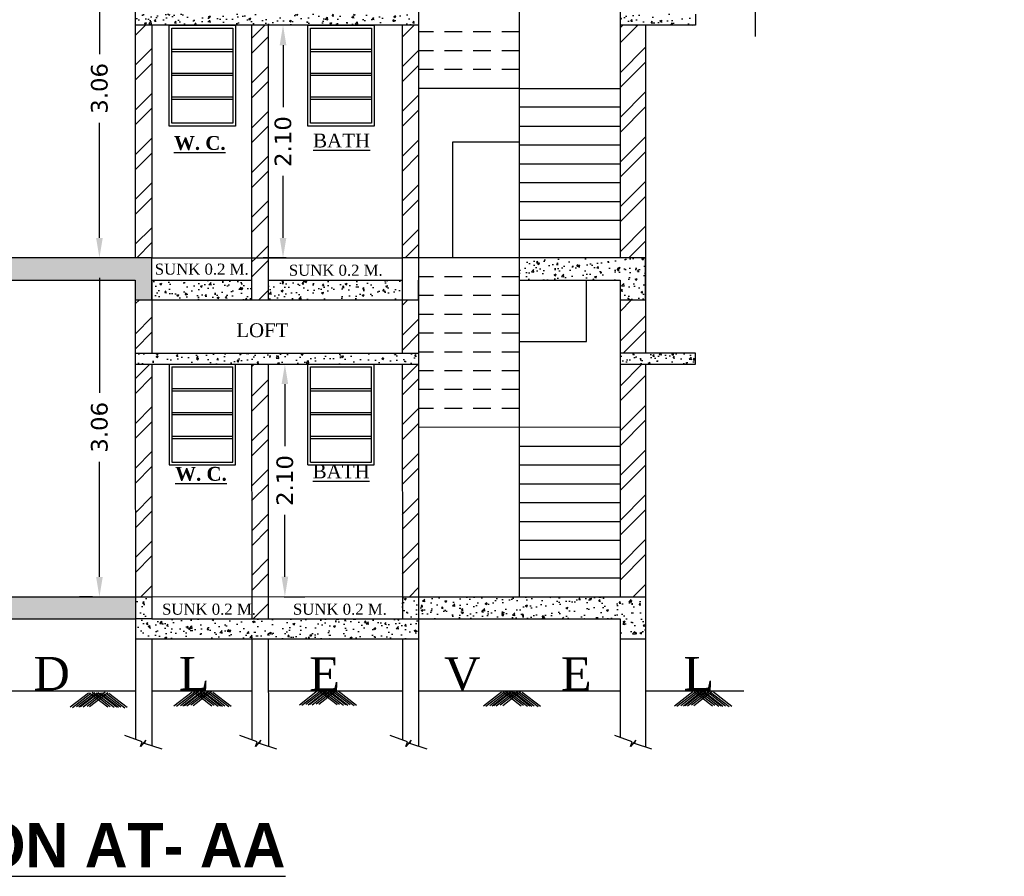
# Model space of a CAD drawing. Header units: millimetres. Extents: x 508 to 1792, y -198 to 270.
# Tile 6 of 11: x 1752.62 to 1761.51, y 85.31 to 93.04. Entities that reach past the tile are written whole.
import ezdxf

# ---------------------------------------------------------------- set-up
doc = ezdxf.new("R2010")
doc.units = ezdxf.units.MM
doc.linetypes.add('DASHED2', pattern=[9.525, 6.35, -3.175])
doc.styles.get("Standard").update_dxf_attribs({"font": 'verdana.ttf', "height": 0.8})
doc.dimstyles.get("Standard").update_dxf_attribs({"dimtxt": 0.8, "dimasz": 0.18, "dimexe": 0.18, "dimexo": 0.0625, "dimgap": 0.09, "dimtad": 0, "dimtih": 1, "dimtoh": 1, "dimzin": 0, "dimdsep": 46, "dimtxsty": 'Standard', "dimcen": 0.09, "dimadec": 0, "dimazin": 0, "dimtfac": 1, "dimtofl": 0, "dimtmove": 0, "dimatfit": 3, "dimfxl": 1, "dimtolj": 1, "dimtzin": 0, "dimarcsym": 0})
pattern_1 = [(45, (232.0057, 179.74275), (-0.202055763, 0.202055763), []), (45, (232.14042, 179.74275), (-0.202055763, 0.202055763), [])]
pattern_2 = [(50, (232.00571, 179.74275), (0.182184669, -0.015939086), [0.01905, -0.20955]), (355, (232.00571, 179.74275), (-0.035243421, 0.191056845), [0.01524, -0.167640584]), (100.451445, (232.0209, 179.74142), (0.146941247, 0.175117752), [0.016190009, -0.178090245]), (46.1842, (232.00571, 179.79355), (0.27107904, -0.042042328), [0.028575, -0.314325]), (96.635558, (232.0283, 179.79004), (0.237404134, 0.247426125), [0.024285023, -0.26713561]), (351.184151, (232.0057, 179.79355), (0.237404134, 0.247426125), [0.022859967, -0.25145973]), (21, (232.03111, 179.78085), (0.151614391, -0.102265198), [0.01905, -0.20955]), (326, (232.03111, 179.78085), (0.061802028, 0.184187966), [0.01524, -0.16764]), (71.451445, (232.04375, 179.77233), (0.21341642, 0.081922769), [0.016190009, -0.178089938]), (37.5, (232.005714, 179.74275), (0.0030886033, 0.084555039), [0, -0.165608, 0, -0.17018, 0, -0.168275]), (7.5, (232.00571, 179.74275), (0.0668196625, 0.100180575), [0, -0.097028, 0, -0.161798, 0, -0.064135]), (327.5, (231.94907, 179.74275), (0.1355905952, -0.005728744), [0, -0.0635, 0, -0.19812, 0, -0.26289]), (317.5, (231.92367, 179.74275), (0.148129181, 0.025426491), [0, -0.08255, 0, -0.131572, 0, -0.18669])]

# ---------------------------------------------------------------- blocks, each defined once
blk = doc.blocks.new('*D155')
at = {"color": 0, "lineweight": -2, "ltscale": 0.25, "transparency": 16777216}
for p, q in [((1753.3995, 93.9516), (1753.517, 93.9516)), ((1753.337, 93.7716), (1753.337, 92.7318)), ((1753.337, 91.0716), (1753.337, 92.1113)), ((1753.2745, 90.8916), (1753.157, 90.8916))]:
    blk.add_line(p, q, dxfattribs=at)
at = {"color": 0, "ltscale": 0.25, "transparency": 16777216}
for points in [[(1753.307, 93.7716), (1753.367, 93.7716), (1753.337, 93.9516)], [(1753.307, 91.0716), (1753.367, 91.0716), (1753.337, 90.8916)]]:
    blk.add_solid(points, dxfattribs=at)
at = {"layer": 'Defpoints', "color": 0, "ltscale": 0.25, "transparency": 16777216}
for p in [(1753.337, 93.9516), (1753.337, 90.8916), (1753.337, 90.8916)]:
    blk.add_point(p, dxfattribs=at)
at = {"color": 0, "ltscale": 0.25, "transparency": 16777216, "insert": (1753.337, 92.4216), "char_height": 0.8, "attachment_point": 5, "rotation": 90}
blk.add_mtext('\\A1;{\\H0.1875x;3.06}', dxfattribs=at)
blk = doc.blocks.new('*D156')
at = {"color": 0, "lineweight": -2, "ltscale": 0.25, "transparency": 16777216}
for p, q in [((1753.2745, 90.8916), (1753.157, 90.8916)), ((1753.337, 90.7116), (1753.337, 89.6718)), ((1753.337, 88.0116), (1753.337, 89.0513)), ((1753.2745, 87.8316), (1753.157, 87.8316))]:
    blk.add_line(p, q, dxfattribs=at)
at = {"color": 0, "ltscale": 0.25, "transparency": 16777216}
for points in [[(1753.307, 90.7116), (1753.367, 90.7116), (1753.337, 90.8916)], [(1753.307, 88.0116), (1753.367, 88.0116), (1753.337, 87.8316)]]:
    blk.add_solid(points, dxfattribs=at)
at = {"layer": 'Defpoints', "color": 0, "ltscale": 0.25, "transparency": 16777216}
for p in [(1753.337, 90.8916), (1753.337, 87.8316), (1753.337, 87.8316)]:
    blk.add_point(p, dxfattribs=at)
at = {"color": 0, "ltscale": 0.25, "transparency": 16777216, "insert": (1753.337, 89.3616), "char_height": 0.8, "attachment_point": 5, "rotation": 90}
blk.add_mtext('\\A1;{\\H0.1875x;3.06}', dxfattribs=at)
blk = doc.blocks.new('*D157')
at = {"color": 0, "lineweight": -2, "ltscale": 0.25, "transparency": 16777216}
for p, q in [((1755.0043, 89.9316), (1755.1918, 89.9316)), ((1755.0118, 89.7516), (1755.0118, 89.1913)), ((1755.0118, 88.0123), (1755.0118, 88.5726)), ((1755.0043, 87.8323), (1755.1918, 87.8323))]:
    blk.add_line(p, q, dxfattribs=at)
at = {"color": 0, "ltscale": 0.25, "transparency": 16777216}
for points in [[(1754.9818, 89.7516), (1755.0418, 89.7516), (1755.0118, 89.9316)], [(1754.9818, 88.0123), (1755.0418, 88.0123), (1755.0118, 87.8323)]]:
    blk.add_solid(points, dxfattribs=at)
at = {"layer": 'Defpoints', "color": 0, "ltscale": 0.25, "transparency": 16777216}
for p in [(1754.9418, 89.9316), (1755.0118, 89.9316), (1754.9418, 87.8323)]:
    blk.add_point(p, dxfattribs=at)
at = {"color": 0, "ltscale": 0.25, "transparency": 16777216, "insert": (1755.0118, 88.8819), "char_height": 0.8, "attachment_point": 5, "rotation": 90}
blk.add_mtext('\\A1;{\\H0.1875x;2.10}', dxfattribs=at)
blk = doc.blocks.new('*D158')
at = {"color": 0, "lineweight": -2, "ltscale": 0.25, "transparency": 16777216}
for p, q in [((1755.0235, 92.9916), (1754.8151, 92.9916)), ((1754.9951, 92.8116), (1754.9951, 92.2509)), ((1754.9951, 91.0716), (1754.9951, 91.6322)), ((1755.0235, 90.8916), (1754.8151, 90.8916))]:
    blk.add_line(p, q, dxfattribs=at)
at = {"color": 0, "ltscale": 0.25, "transparency": 16777216}
for points in [[(1754.9651, 92.8116), (1755.0251, 92.8116), (1754.9951, 92.9916)], [(1754.9651, 91.0716), (1755.0251, 91.0716), (1754.9951, 90.8916)]]:
    blk.add_solid(points, dxfattribs=at)
at = {"layer": 'Defpoints', "color": 0, "ltscale": 0.25, "transparency": 16777216}
for p in [(1754.9951, 92.9916), (1755.086, 92.9916), (1755.086, 90.8916)]:
    blk.add_point(p, dxfattribs=at)
at = {"color": 0, "ltscale": 0.25, "transparency": 16777216, "insert": (1754.9951, 91.9416), "char_height": 0.8, "attachment_point": 5, "rotation": 90}
blk.add_mtext('\\A1;{\\H0.1875x;2.10}', dxfattribs=at)
blk = doc.blocks.new('*D161')
at = {"color": 0, "lineweight": -2, "ltscale": 0.25, "transparency": 16777216}
for p, q in [((1752.3791, 87.8316), (1752.2616, 87.8316)), ((1752.4415, 87.6516), (1752.4415, 87.161)), ((1752.379, 86.981), (1752.2615, 86.981)), ((1752.4415, 86.981), (1752.4414, 86.801)), ((1752.4414, 86.801), (1752.2614, 86.801))]:
    blk.add_line(p, q, dxfattribs=at)
at = {"color": 0, "ltscale": 0.25, "transparency": 16777216}
for points in [[(1752.4115, 87.6516), (1752.4715, 87.6516), (1752.4416, 87.8316)], [(1752.4115, 87.161), (1752.4715, 87.161), (1752.4415, 86.981)]]:
    blk.add_solid(points, dxfattribs=at)
at = {"layer": 'Defpoints', "color": 0, "ltscale": 0.25, "transparency": 16777216}
for p in [(1752.4416, 87.8316), (1752.4415, 86.981), (1752.4415, 86.981)]:
    blk.add_point(p, dxfattribs=at)
at = {"color": 0, "ltscale": 0.25, "transparency": 16777216, "insert": (1751.9514, 86.801), "char_height": 0.8, "attachment_point": 5}
blk.add_mtext('\\A1;{\\H0.1875x;0.85}', dxfattribs=at)

msp = doc.modelspace()

# ---------------------------------------------------------------- hatches: boundary and pattern name
at = {"ltscale": 0.25}
h = msp.add_hatch(dxfattribs=at)
h.set_pattern_fill('AR-CONC', color=250, scale=0.001)
h.set_pattern_definition(pattern_2)
h.paths.add_polyline_path([(1754.8612, 93.0916), (1753.6612, 93.0916), (1753.6612, 92.9916), (1754.7112, 92.9916), (1756.2193, 92.9916), (1756.2193, 93.0916)])
h = msp.add_hatch(dxfattribs=at)
h.set_pattern_fill('AR-CONC', color=250, scale=0.001)
h.set_pattern_definition(pattern_2)
h.paths.add_polyline_path([(1758.0393, 93.0916), (1758.0393, 92.9916), (1758.7193, 92.9916), (1758.7193, 93.0916)])
h = msp.add_hatch(dxfattribs=at)
h.set_pattern_fill('ANSI32', color=250, scale=0.03)
h.set_pattern_definition(pattern_1)
h.paths.add_polyline_path([(1753.8112, 92.9916), (1753.6612, 92.9916), (1753.6612, 90.8916), (1753.8112, 90.8916)])
h = msp.add_hatch(dxfattribs=at)
h.set_pattern_fill('ANSI32', color=250, scale=0.03)
h.set_pattern_definition(pattern_1)
h.paths.add_polyline_path([(1754.7112, 90.8916), (1754.8612, 90.8916), (1754.8612, 92.9916), (1754.7112, 92.9916)])
h = msp.add_hatch(dxfattribs=at)
h.set_pattern_fill('ANSI32', color=250, scale=0.03)
h.set_pattern_definition(pattern_1)
h.paths.add_polyline_path([(1756.2193, 92.9916), (1756.0712, 92.9916), (1756.0712, 90.8916), (1756.2193, 90.8916)])
h = msp.add_hatch(dxfattribs=at)
h.set_pattern_fill('ANSI32', color=250, scale=0.03)
h.set_pattern_definition(pattern_1)
h.paths.add_polyline_path([(1758.0393, 90.8916), (1758.2693, 90.8916), (1758.2693, 92.9916), (1758.0393, 92.9916)])
h = msp.add_hatch(dxfattribs=at)
h.set_pattern_fill('AR-CONC', color=250, scale=0.001)
h.set_pattern_definition(pattern_2)
h.paths.add_polyline_path([(1753.6612, 90.6916), (1753.6612, 90.5116), (1753.8112, 90.5116), (1753.8112, 90.8916), (1748.7693, 90.8916), (1748.7693, 90.5116), (1748.9993, 90.5116), (1748.9993, 90.6916)])
h = msp.add_hatch(dxfattribs=at)
h.set_pattern_fill('ANSI32', color=250, scale=0.03)
h.set_pattern_definition(pattern_1)
h.paths.add_polyline_path([(1754.8612, 90.8916), (1754.7112, 90.8916), (1754.7112, 90.5116), (1754.8612, 90.5116)])
h = msp.add_hatch(dxfattribs=at)
h.set_pattern_fill('AR-CONC', color=250, scale=0.001)
h.set_pattern_definition(pattern_2)
h.paths.add_polyline_path([(1758.2693, 90.6915), (1758.2693, 90.8916), (1757.1293, 90.8916), (1757.1293, 90.6916), (1758.0393, 90.6916), (1758.0393, 90.5116), (1758.2693, 90.5116)])
h = msp.add_hatch(dxfattribs=at)
h.set_pattern_fill('AR-CONC', color=250, scale=0.001)
h.set_pattern_definition(pattern_2)
h.paths.add_polyline_path([(1754.7112, 90.5116), (1754.7112, 90.6916), (1753.8112, 90.6916), (1753.8112, 90.5116)])
h = msp.add_hatch(dxfattribs=at)
h.set_pattern_fill('AR-CONC', color=250, scale=0.001)
h.set_pattern_definition(pattern_2)
h.paths.add_polyline_path([(1756.0712, 90.5116), (1756.0712, 90.6916), (1754.8612, 90.6916), (1754.8612, 90.5116)])
h = msp.add_hatch(dxfattribs=at)
h.set_pattern_fill('ANSI32', color=250, scale=0.03)
h.set_pattern_definition(pattern_1)
h.paths.add_polyline_path([(1753.8112, 90.5116), (1753.6612, 90.5116), (1753.6613, 90.0316), (1753.8112, 90.0316)])
h = msp.add_hatch(dxfattribs=at)
h.set_pattern_fill('ANSI32', color=250, scale=0.03)
h.set_pattern_definition(pattern_1)
h.paths.add_polyline_path([(1756.0712, 90.0316), (1756.2194, 90.0316), (1756.2194, 90.5116), (1756.0712, 90.5116)])
h = msp.add_hatch(dxfattribs=at)
h.set_pattern_fill('ANSI32', color=250, scale=0.03)
h.set_pattern_definition(pattern_1)
h.paths.add_polyline_path([(1758.2693, 90.5116), (1758.0392, 90.5116), (1758.0392, 90.0316), (1758.2692, 90.0316)])
h = msp.add_hatch(dxfattribs=at)
h.set_pattern_fill('AR-CONC', color=250, scale=0.001)
h.set_pattern_definition(pattern_2)
h.paths.add_polyline_path([(1756.2194, 89.9316), (1756.2194, 90.0316), (1753.6613, 90.0316), (1753.6613, 89.9316)])
h = msp.add_hatch(dxfattribs=at)
h.set_pattern_fill('AR-CONC', color=250, scale=0.001)
h.set_pattern_definition(pattern_2)
h.paths.add_polyline_path([(1758.7193, 89.9316), (1758.7193, 90.0316), (1758.0392, 90.0316), (1758.0392, 89.9316)])
h = msp.add_hatch(dxfattribs=at)
h.set_pattern_fill('ANSI32', color=250, scale=0.03)
h.set_pattern_definition(pattern_1)
h.paths.add_polyline_path([(1753.8112, 89.9316), (1753.6613, 89.9316), (1753.6616, 87.8316), (1753.8112, 87.8316)])
h = msp.add_hatch(dxfattribs=at)
h.set_pattern_fill('ANSI32', color=250, scale=0.03)
h.set_pattern_definition(pattern_1)
h.paths.add_polyline_path([(1754.7121, 87.8322), (1754.8621, 87.8323), (1754.8612, 89.9316), (1754.7112, 89.9316)])
h = msp.add_hatch(dxfattribs=at)
h.set_pattern_fill('ANSI32', color=250, scale=0.03)
h.set_pattern_definition(pattern_1)
h.paths.add_polyline_path([(1756.2194, 89.9316), (1756.0712, 89.9316), (1756.0725, 87.8316), (1756.2194, 87.8316)])
h = msp.add_hatch(dxfattribs=at)
h.set_pattern_fill('ANSI32', color=250, scale=0.03)
h.set_pattern_definition(pattern_1)
h.paths.add_polyline_path([(1758.2692, 89.9316), (1758.0392, 89.9316), (1758.0389, 87.8316), (1758.2689, 87.8316)])
h = msp.add_hatch(dxfattribs=at)
h.set_pattern_fill('AR-CONC', color=250, scale=0.001)
h.set_pattern_definition(pattern_2)
h.paths.add_polyline_path([(1753.6617, 87.6316), (1753.6616, 87.8316), (1748.7693, 87.8316), (1748.7693, 87.4516), (1748.9989, 87.4516), (1748.9989, 87.6316)])
h = msp.add_hatch(dxfattribs=at)
h.set_pattern_fill('AR-CONC', color=250, scale=0.001)
h.set_pattern_definition(pattern_2)
h.paths.add_polyline_path([(1753.8112, 87.8316), (1753.6616, 87.8316), (1753.6617, 87.6316), (1753.8112, 87.6316)])
h = msp.add_hatch(dxfattribs=at)
h.set_pattern_fill('ANSI32', color=250, scale=0.03)
h.set_pattern_definition(pattern_1)
h.paths.add_polyline_path([(1754.8621, 87.8323), (1754.7121, 87.8322), (1754.7122, 87.6316), (1754.8622, 87.6316)])
h = msp.add_hatch(dxfattribs=at)
h.set_pattern_fill('AR-CONC', color=250, scale=0.001)
h.set_pattern_definition(pattern_2)
h.paths.add_polyline_path([(1756.2194, 87.8316), (1756.0725, 87.8316), (1756.0726, 87.6316), (1756.2194, 87.6316)])
h = msp.add_hatch(dxfattribs=at)
h.set_pattern_fill('AR-CONC', color=250, scale=0.001)
h.set_pattern_definition(pattern_2)
h.paths.add_polyline_path([(1758.2689, 87.8316), (1756.2194, 87.8316), (1756.2194, 87.6316), (1758.0388, 87.6316), (1758.0388, 87.4513), (1758.2688, 87.4513)])
h = msp.add_hatch(dxfattribs=at)
h.set_pattern_fill('AR-CONC', color=250, scale=0.001)
h.set_pattern_definition(pattern_2)
h.paths.add_polyline_path([(1756.2194, 87.6316), (1753.8112, 87.6316), (1753.6617, 87.6316), (1753.6617, 87.4516), (1753.8112, 87.4516), (1756.2194, 87.4514)])

# ---------------------------------------------------------------- linework, layer by layer
at = {"color": 1, "lineweight": 25}
msp.add_line((1759.2585, 99.5043), (1759.2585, 92.8902), dxfattribs=at)
at = {"color": 1, "linetype": 'DASHED2', "lineweight": 25, "ltscale": 0.1}
msp.add_line((1761.5085, 99.5043), (1761.5085, 92.8902), dxfattribs=at)
at = {"ltscale": 0.25}
for p, q in [((1756.2193, 96.3916), (1756.2193, 90.8916)), ((1757.1293, 87.8316), (1757.1293, 93.9516)), ((1753.6612, 93.7516), (1753.6612, 90.8916)), ((1758.0393, 93.7516), (1758.0393, 90.8916)), ((1758.7193, 93.0916), (1758.7193, 92.9916)), ((1754.7112, 92.9916), (1753.6612, 92.9916)), ((1753.8112, 92.9916), (1753.8112, 90.8916)), ((1753.9658, 92.9916), (1754.5658, 92.9916)), ((1753.9658, 92.0816), (1753.9658, 92.9916)), ((1753.9908, 92.9666), (1754.5408, 92.9666)), ((1753.9908, 92.1066), (1753.9908, 92.9666)), ((1754.5408, 92.9666), (1754.5408, 92.1066)), ((1754.5658, 92.9916), (1754.5658, 92.0816)), ((1754.7112, 92.9916), (1754.7112, 90.5116)), ((1756.2193, 92.9916), (1754.7112, 92.9916)), ((1754.8612, 92.9916), (1754.8612, 90.5116)), ((1755.2186, 92.9916), (1755.8186, 92.9916)), ((1755.2186, 92.0816), (1755.2186, 92.9916)), ((1755.2436, 92.9666), (1755.7936, 92.9666)), ((1755.2436, 92.1066), (1755.2436, 92.9666)), ((1755.7936, 92.9666), (1755.7936, 92.1066)), ((1755.8186, 92.9916), (1755.8186, 92.0816)), ((1758.7193, 92.9916), (1758.0393, 92.9916)), ((1758.2693, 92.9916), (1758.2693, 90.0316)), ((1754.5408, 92.7716), (1753.9908, 92.7716)), ((1754.5408, 92.7516), (1753.9908, 92.7516)), ((1755.7936, 92.7716), (1755.2436, 92.7716)), ((1755.7936, 92.7516), (1755.2436, 92.7516)), ((1754.5408, 92.5566), (1753.9908, 92.5566)), ((1754.5408, 92.5366), (1753.9908, 92.5366)), ((1755.7936, 92.5566), (1755.2436, 92.5566)), ((1755.7936, 92.5366), (1755.2436, 92.5366)), ((1757.1293, 92.4216), (1756.2193, 92.4216)), ((1757.1293, 92.4216), (1758.0393, 92.4216)), ((1754.5408, 92.3416), (1753.9908, 92.3416)), ((1754.5408, 92.3216), (1753.9908, 92.3216)), ((1755.7936, 92.3416), (1755.2436, 92.3416)), ((1755.7936, 92.3216), (1755.2436, 92.3216)), ((1758.0393, 92.2516), (1757.1293, 92.2516)), ((1754.5658, 92.0816), (1753.9658, 92.0816)), ((1754.5408, 92.1066), (1753.9908, 92.1066)), ((1755.8186, 92.0816), (1755.2186, 92.0816)), ((1755.7936, 92.1066), (1755.2436, 92.1066)), ((1757.1293, 92.0816), (1758.0393, 92.0816)), ((1757.1293, 91.9366), (1756.5243, 91.9366)), ((1756.5243, 91.9366), (1756.5243, 90.8916)), ((1757.1293, 91.9116), (1758.0393, 91.9116)), ((1757.1293, 91.7416), (1758.0393, 91.7416)), ((1757.1293, 91.5716), (1758.0393, 91.5716)), ((1757.1293, 91.4016), (1758.0393, 91.4016)), ((1757.1293, 91.2316), (1758.0393, 91.2316)), ((1757.1293, 91.0616), (1758.0393, 91.0616)), ((1753.8112, 90.8916), (1748.7693, 90.8916)), ((1753.8112, 90.5116), (1753.8112, 90.8916)), ((1753.8112, 90.8916), (1756.0712, 90.8916)), ((1756.0712, 90.8916), (1756.0712, 90.5116)), ((1758.2693, 90.8916), (1756.0712, 90.8916)), ((1756.2194, 90.8916), (1756.2194, 86.4819)), ((1758.2693, 90.5116), (1758.2693, 90.8916)), ((1748.9993, 90.6916), (1753.6612, 90.6916)), ((1753.6612, 90.6916), (1753.6618, 86.5443)), ((1753.6612, 90.6916), (1753.6612, 90.5116)), ((1753.8112, 90.6916), (1753.8112, 90.0316)), ((1753.8112, 90.6916), (1754.7112, 90.6916)), ((1754.8612, 90.6916), (1756.0712, 90.6916)), ((1756.0712, 90.6916), (1756.0712, 90.0316)), ((1756.2193, 90.5116), (1756.2193, 90.6916)), ((1756.2193, 90.6916), (1756.2194, 90.6916)), ((1757.1293, 90.6916), (1758.0393, 90.6916)), ((1757.7343, 90.1366), (1757.7343, 90.6916)), ((1758.0393, 90.6916), (1758.0389, 87.8316)), ((1758.0393, 90.6916), (1758.0393, 90.5116)), ((1758.2693, 90.6915), (1758.2692, 90.0316)), ((1753.6612, 90.5116), (1753.8112, 90.5116)), ((1753.8112, 90.5116), (1756.0712, 90.5116)), ((1754.7112, 90.5116), (1754.8612, 90.5116)), ((1754.7112, 90.5116), (1754.8612, 90.5116)), ((1756.0712, 90.5116), (1756.2193, 90.5116)), ((1758.0393, 90.5116), (1758.2693, 90.5116)), ((1757.1293, 90.1366), (1757.7343, 90.1366)), ((1753.6612, 90.0316), (1756.2193, 90.0316)), ((1758.7193, 90.0316), (1758.0393, 90.0316)), ((1758.7193, 89.9316), (1758.7193, 90.0316)), ((1753.6612, 89.9316), (1756.2193, 89.9316)), ((1753.8112, 89.9316), (1753.8112, 87.6316)), ((1753.9658, 89.9316), (1753.9658, 89.0216)), ((1753.9908, 89.9066), (1754.5408, 89.9066)), ((1753.9908, 89.9066), (1753.9908, 89.0466)), ((1754.5408, 89.0466), (1754.5408, 89.9066)), ((1754.5658, 89.0216), (1754.5658, 89.9316)), ((1754.7112, 89.9316), (1754.7122, 87.6316)), ((1754.8612, 89.9316), (1754.8622, 87.6316)), ((1755.2186, 89.0216), (1755.2186, 89.9316)), ((1755.2436, 89.9066), (1755.7936, 89.9066)), ((1755.2436, 89.0466), (1755.2436, 89.9066)), ((1755.7936, 89.0466), (1755.7936, 89.9066)), ((1755.8186, 89.0216), (1755.8186, 89.9316)), ((1756.0712, 89.9316), (1756.0726, 87.6316)), ((1758.0393, 89.9316), (1758.7193, 89.9316)), ((1758.2692, 89.9316), (1758.2687, 86.4749)), ((1753.9908, 89.7116), (1754.5408, 89.7116)), ((1753.9908, 89.6916), (1754.5408, 89.6916)), ((1755.2436, 89.7116), (1755.7936, 89.7116)), ((1755.2436, 89.6916), (1755.7936, 89.6916)), ((1753.9908, 89.4966), (1754.5408, 89.4966)), ((1753.9908, 89.4766), (1754.5408, 89.4766)), ((1755.2436, 89.4966), (1755.7936, 89.4966)), ((1755.2436, 89.4766), (1755.7936, 89.4766)), ((1758.0391, 89.3616), (1756.2193, 89.3615)), ((1753.9908, 89.2816), (1754.5408, 89.2816)), ((1755.2436, 89.2816), (1755.7936, 89.2816)), ((1753.9908, 89.2616), (1754.5408, 89.2616)), ((1755.2436, 89.2616), (1755.7936, 89.2616)), ((1757.1293, 89.1916), (1758.0391, 89.1916)), ((1753.9658, 89.0216), (1754.5658, 89.0216)), ((1753.9908, 89.0466), (1754.5408, 89.0466)), ((1755.2186, 89.0216), (1755.8186, 89.0216)), ((1755.2436, 89.0466), (1755.7936, 89.0466)), ((1757.1293, 89.0216), (1758.039, 89.0216)), ((1757.1293, 88.8516), (1758.039, 88.8516)), ((1757.1293, 88.6816), (1758.039, 88.6816)), ((1757.1293, 88.5116), (1758.039, 88.5116)), ((1757.1293, 88.3416), (1758.0389, 88.3416)), ((1757.1293, 88.1716), (1758.0389, 88.1716)), ((1757.1293, 88.0016), (1758.0389, 88.0016)), ((1748.7693, 87.8316), (1753.8112, 87.8316)), ((1753.8112, 87.8316), (1756.0725, 87.833)), ((1753.8112, 87.8316), (1753.8112, 87.6316)), ((1756.0725, 87.8316), (1758.2693, 87.8316)), ((1748.9989, 87.6316), (1753.6612, 87.6316)), ((1753.8112, 87.6316), (1753.6612, 87.6316)), ((1753.8112, 87.6316), (1756.2194, 87.6316)), ((1756.2193, 87.6316), (1758.0388, 87.6316)), ((1758.0388, 87.6316), (1758.0387, 86.562)), ((1758.2689, 87.6316), (1758.2693, 87.6316)), ((1753.6617, 87.4516), (1753.8112, 87.4516)), ((1753.8112, 87.4516), (1753.8112, 86.4862)), ((1753.8112, 87.4516), (1756.2194, 87.4514)), ((1754.7123, 87.4515), (1754.7127, 86.5395)), ((1754.8622, 87.4515), (1754.8626, 86.4816)), ((1756.0727, 87.4514), (1756.0733, 86.5384)), ((1758.0388, 87.4513), (1758.2688, 87.4513)), ((1753.6618, 86.9808), (1748.9989, 86.9814)), ((1754.7125, 86.9807), (1753.8112, 86.9808)), ((1756.073, 86.9805), (1754.8624, 86.9807)), ((1758.0387, 86.9803), (1756.2194, 86.9805)), ((1758.2749, 86.9816), (1759.1568, 86.9816))]:
    msp.add_line(p, q, dxfattribs=at)
at = {"color": 7, "lineweight": 25}
msp.add_line((1756.0712, 92.9916), (1756.0712, 90.8916), dxfattribs=at)
at = {"linetype": 'DASHED2', "ltscale": 0.025}
for p, q in [((1757.1293, 92.9316), (1756.2193, 92.9316)), ((1757.1293, 92.7616), (1756.2193, 92.7616)), ((1757.1293, 92.5916), (1756.2193, 92.5916)), ((1757.1293, 90.7216), (1756.2194, 90.7216)), ((1757.1293, 90.5516), (1756.2193, 90.5516)), ((1757.1293, 90.3816), (1756.2194, 90.3816)), ((1757.1293, 90.2116), (1756.2194, 90.2116)), ((1757.1293, 90.0416), (1756.2194, 90.0416)), ((1757.1293, 89.8716), (1756.2194, 89.8716)), ((1757.1293, 89.7016), (1756.2194, 89.7016)), ((1757.1293, 89.5316), (1756.2194, 89.5316))]:
    msp.add_line(p, q, dxfattribs=at)
at = {"color": 1, "ltscale": 0.25}
msp.add_line((1758.0393, 90.5516), (1758.0393, 90.5516), dxfattribs=at)
at = {"color": 3, "ltscale": 0.05}
for p, q in [((1753.2374, 86.9621), (1753.0721, 86.8345)), ((1753.2949, 86.9661), (1753.1296, 86.8385)), ((1753.3168, 86.9621), (1753.1515, 86.8345)), ((1753.3326, 86.9661), (1753.1673, 86.8385)), ((1753.3545, 86.9621), (1753.1892, 86.8345)), ((1753.3902, 86.97), (1753.2249, 86.8424)), ((1753.412, 86.9661), (1753.2467, 86.8385)), ((1753.2483, 86.9661), (1753.4136, 86.8385)), ((1753.2701, 86.97), (1753.4354, 86.8424)), ((1753.3059, 86.9621), (1753.4711, 86.8345)), ((1753.3277, 86.9661), (1753.493, 86.8385)), ((1753.3436, 86.9621), (1753.5088, 86.8345)), ((1753.3654, 86.9661), (1753.5307, 86.8385)), ((1753.4229, 86.9621), (1753.5882, 86.8345)), ((1754.1756, 86.9721), (1754.0103, 86.8445)), ((1754.1974, 86.9681), (1754.0321, 86.8405)), ((1754.2331, 86.976), (1754.0678, 86.8484)), ((1754.2549, 86.9721), (1754.0897, 86.8445)), ((1754.2708, 86.976), (1754.1055, 86.8484)), ((1754.2926, 86.9721), (1754.1273, 86.8445)), ((1754.3283, 86.98), (1754.1631, 86.8524)), ((1754.3502, 86.976), (1754.1849, 86.8484)), ((1754.1865, 86.976), (1754.3518, 86.8484)), ((1754.2083, 86.98), (1754.3736, 86.8524)), ((1754.244, 86.9721), (1754.4093, 86.8445)), ((1754.2659, 86.976), (1754.4311, 86.8484)), ((1754.2817, 86.9721), (1754.447, 86.8445)), ((1754.3036, 86.976), (1754.4688, 86.8484)), ((1754.3393, 86.9681), (1754.5046, 86.8405)), ((1754.3611, 86.9721), (1754.5264, 86.8445)), ((1755.3076, 86.982), (1755.1423, 86.8544)), ((1755.3294, 86.9781), (1755.1641, 86.8505)), ((1755.3651, 86.986), (1755.1998, 86.8584)), ((1755.3869, 86.982), (1755.2217, 86.8544)), ((1755.4028, 86.986), (1755.2375, 86.8584)), ((1755.4246, 86.982), (1755.2593, 86.8544)), ((1755.4603, 86.99), (1755.2951, 86.8624)), ((1755.4822, 86.986), (1755.3169, 86.8584)), ((1755.3185, 86.986), (1755.4838, 86.8584)), ((1755.3403, 86.99), (1755.5056, 86.8624)), ((1755.376, 86.982), (1755.5413, 86.8544)), ((1755.3979, 86.986), (1755.5631, 86.8584)), ((1755.4137, 86.982), (1755.579, 86.8544)), ((1755.4356, 86.986), (1755.6008, 86.8584)), ((1755.4713, 86.9781), (1755.6366, 86.8505)), ((1755.4931, 86.982), (1755.6584, 86.8544)), ((1756.9693, 86.9722), (1756.804, 86.8447)), ((1756.9911, 86.9683), (1756.8258, 86.8407)), ((1757.0268, 86.9762), (1756.8615, 86.8486)), ((1757.0486, 86.9723), (1756.8833, 86.8447)), ((1757.0645, 86.9762), (1756.8992, 86.8486)), ((1757.0863, 86.9722), (1756.921, 86.8447)), ((1757.122, 86.9802), (1756.9568, 86.8526)), ((1757.1439, 86.9762), (1756.9786, 86.8486)), ((1756.9802, 86.9762), (1757.1455, 86.8486)), ((1757.002, 86.9802), (1757.1673, 86.8526)), ((1757.0377, 86.9722), (1757.203, 86.8447)), ((1757.0595, 86.9762), (1757.2248, 86.8486)), ((1757.0754, 86.9723), (1757.2407, 86.8447)), ((1757.0972, 86.9762), (1757.2625, 86.8486)), ((1757.133, 86.9683), (1757.2982, 86.8407)), ((1757.1548, 86.9722), (1757.3201, 86.8447)), ((1758.6961, 86.9724), (1758.5308, 86.8448)), ((1758.7179, 86.9684), (1758.5526, 86.8409)), ((1758.7536, 86.9764), (1758.5883, 86.8488)), ((1758.7754, 86.9724), (1758.6102, 86.8448)), ((1758.7913, 86.9764), (1758.626, 86.8488)), ((1758.8131, 86.9724), (1758.6479, 86.8448)), ((1758.8489, 86.9803), (1758.6836, 86.8528)), ((1758.8707, 86.9764), (1758.7054, 86.8488)), ((1758.707, 86.9764), (1758.8723, 86.8488)), ((1758.7288, 86.9803), (1758.8941, 86.8528)), ((1758.7645, 86.9724), (1758.9298, 86.8448)), ((1758.7864, 86.9764), (1758.9517, 86.8488)), ((1758.8022, 86.9724), (1758.9675, 86.8448)), ((1758.8241, 86.9764), (1758.9894, 86.8488)), ((1758.8598, 86.9684), (1759.0251, 86.8409)), ((1758.8816, 86.9724), (1759.0469, 86.8448)), ((1753.2592, 86.9581), (1753.0939, 86.8305)), ((1753.4011, 86.9581), (1753.5664, 86.8305))]:
    msp.add_line(p, q, dxfattribs=at)
at = {"ltscale": 0.05}
for p, q in [((1753.7232, 86.5214), (1753.5662, 86.58)), ((1753.7554, 86.5383), (1753.7079, 86.4804)), ((1753.7079, 86.4804), (1753.7232, 86.5214)), ((1753.7453, 86.5085), (1753.7554, 86.5383)), ((1754.7613, 86.5214), (1754.6042, 86.58)), ((1754.7934, 86.5383), (1754.746, 86.4804)), ((1754.746, 86.4804), (1754.7613, 86.5214)), ((1754.7833, 86.5085), (1754.7934, 86.5383)), ((1756.1189, 86.5214), (1755.9619, 86.58)), ((1756.1511, 86.5383), (1756.1036, 86.4804)), ((1756.1036, 86.4804), (1756.1189, 86.5214)), ((1756.141, 86.5085), (1756.1511, 86.5383)), ((1758.1474, 86.5214), (1757.9904, 86.58)), ((1758.1796, 86.5383), (1758.1321, 86.4804)), ((1758.1321, 86.4804), (1758.1474, 86.5214)), ((1758.1695, 86.5085), (1758.1796, 86.5383)), ((1753.9022, 86.4553), (1753.7453, 86.5085)), ((1754.9402, 86.4553), (1754.7833, 86.5085)), ((1756.2979, 86.4553), (1756.141, 86.5085)), ((1758.3264, 86.4553), (1758.1695, 86.5085))]:
    msp.add_line(p, q, dxfattribs=at)

# ---------------------------------------------------------------- texts
at = {"color": 7, "lineweight": 25, "char_height": 0.15, "attachment_point": 1}
for s, insert, width in [('{\\fTimes New Roman|b1|i0|c0|p18;\\H0.83333x;\\LW. C.\\H0.8x;  \\H1.5x;\\l       }', (1754.0101, 91.9913), 0.469521), ('{\\fTimes New Roman|b0|i0|c0|p18;\\H0.83333x;\\LBATH\\fTimes New Roman|b1|i0|c0|p18;\\H1.2x;  \\l       }', (1755.2669, 92.0131), 0.509832), ('{\\fTimes New Roman|b1|i0|c0|p18;\\H0.83333x;\\LW. C.\\H0.8x;  \\H1.5x;\\l       }', (1754.0206, 89.0044), 0.469727), ('{\\fTimes New Roman|b0|i0|c0|p18;\\H0.83333x;\\LBATH\\fTimes New Roman|b1|i0|c0|p18;\\H1.2x;  \\l       }', (1755.2631, 89.0261), 0.487713)]:
    msp.add_mtext(s, dxfattribs=dict(at, insert=insert, width=width))
at = {"color": 7, "attachment_point": 1}
for s, insert, char_height, width in [('{\\fTimes New Roman|b0|i0|c0|p18;SUNK 0.2 M. }', (1753.837, 90.8398), 0.1, 0.872349), ('{\\fTimes New Roman|b0|i0|c0|p18;SUNK 0.2 M. }', (1755.0476, 90.8298), 0.1, 0.872349), ('{\\fTimes New Roman|b0|i0|c0|p18;LOFT}', (1754.5724, 90.3008), 0.125, 0.412266), ('{\\fTimes New Roman|b0|i0|c0|p18;SUNK 0.2 M. }', (1753.9027, 87.7698), 0.1, 0.872349), ('{\\fTimes New Roman|b0|i0|c0|p18;SUNK 0.2 M. }', (1755.0848, 87.7698), 0.1, 0.872349), ('{\\fTimes New Roman|b0|i0|c0|p18;D}', (1752.7423, 87.2885), 0.3, 0.341722), ('{\\fTimes New Roman|b0|i0|c0|p18;L}', (1754.0546, 87.2884), 0.3, 0.341722), ('{\\fTimes New Roman|b0|i0|c0|p18;E}', (1755.2324, 87.2845), 0.3, 0.341722), ('{\\fTimes New Roman|b0|i0|c0|p18;V}', (1756.4509, 87.2849), 0.3, 0.341722), ('{\\fTimes New Roman|b0|i0|c0|p18;E}', (1757.5045, 87.2848), 0.3, 0.341722), ('{\\fTimes New Roman|b0|i0|c0|p18;L}', (1758.6115, 87.2884), 0.3, 0.341722), ('{\\fEngravers MT|b1|i0|c0|p18;\\LSECTION AT- AA}', (1750.678, 85.7884), 0.4, 8.855475)]:
    msp.add_mtext(s, dxfattribs=dict(at, insert=insert, char_height=char_height, width=width))

# ---------------------------------------------------------------- dimensions: what is measured, and where the dimension line sits
at = {"ltscale": 0.25}
for p1, p2, picture, middle in [((1753.337, 93.9516), (1753.337, 90.8916), '*D155', (1753.337, 92.4216)), ((1753.337, 90.8916), (1753.337, 87.8316), '*D156', (1753.337, 89.3616))]:
    dim = msp.add_aligned_dim(p1=p1, p2=p2, distance=0, text='{\\H0.1875x;<>}', dimstyle='Standard', dxfattribs=at)
    dim.commit()
    dim.dimension.update_dxf_attribs({"geometry": picture, "text_midpoint": middle, "text_rotation": 90})
for base, p1, p2, picture, middle in [((1754.9951, 92.9916), (1755.086, 90.8916), (1755.086, 92.9916), '*D158', (1754.9951, 91.9416)), ((1755.0118, 89.9316), (1754.9418, 87.8323), (1754.9418, 89.9316), '*D157', (1755.0118, 88.8819))]:
    dim = msp.add_linear_dim(base=base, p1=p1, p2=p2, angle=90, text='{\\H0.1875x;<>}', dimstyle='Standard', dxfattribs=at)
    dim.commit()
    dim.dimension.update_dxf_attribs({"geometry": picture, "text_midpoint": middle, "dimtype": 161, "text_rotation": 90})
dim = msp.add_aligned_dim(p1=(1752.4416, 87.8316), p2=(1752.4415, 86.981), distance=0, text='{\\H0.1875x;<>}', dimstyle='Standard', dxfattribs=at)
dim.commit()
dim.dimension.update_dxf_attribs({"geometry": '*D161', "text_midpoint": (1751.9514, 86.801)})

doc.saveas('drawing.dxf')
